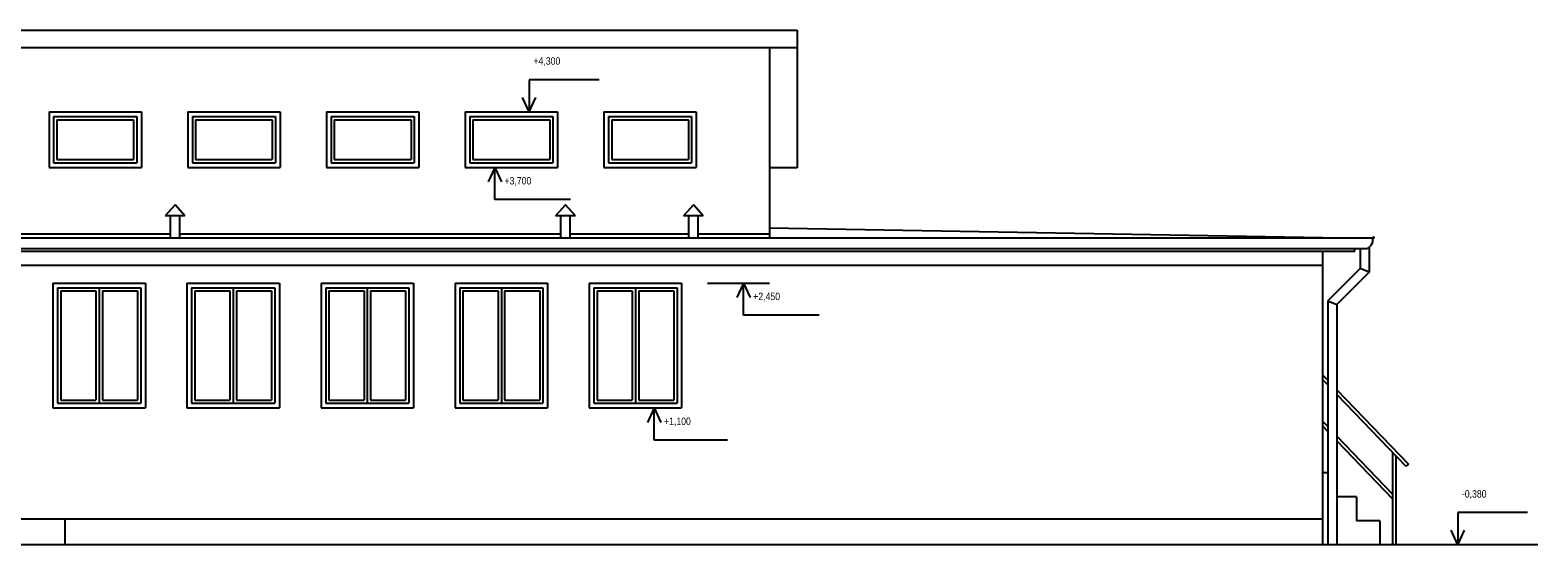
# Model space of a CAD drawing. Header units: millimetres. Extents: x -102573 to 74941, y -50927 to -14280.
# Tile 14 of 16: x 9631 to 25937, y -21934 to -16370. Entities that reach past the tile are written whole.
import ezdxf

# ---------------------------------------------------------------- set-up
doc = ezdxf.new("R2010")
doc.units = ezdxf.units.MM
doc.layers.add('XR$1$POHLEDY - STÁVAJÍCÍ_1', color=7, linetype='Continuous', lineweight=25)

msp = doc.modelspace()

# ---------------------------------------------------------------- hatches: boundary and pattern name
at = {"layer": 'XR$1$POHLEDY - STÁVAJÍCÍ_1', "linetype": 'Continuous', "lineweight": 25}
h = msp.add_hatch(dxfattribs=at)
h.set_pattern_fill('VZOR', color=8, scale=10000, style=0, pattern_type=2)
h.set_pattern_definition([(0, (20000, 20000), (10000, 10000), [10000, -10000]), (90, (20000, 20000), (-10000, 10000), [10000, -10000])])
h.paths.add_polyline_path([(23607, -21654), (8277, -21654), (8277, -21934), (23607, -21934)], flags=0)

# ---------------------------------------------------------------- linework, layer by layer
at = {"layer": 'XR$1$POHLEDY - STÁVAJÍCÍ_1', "color": 7, "linetype": 'Continuous', "lineweight": 25}
for p, q in [((-12258, -16370), (17927, -16370)), ((17927, -16370), (17927, -16558)), ((-12258, -16558), (17927, -16558)), ((17627, -16558), (17627, -18615)), ((17927, -16558), (17927, -17860)), ((9835, -17254), (9835, -17854)), ((9835, -17254), (10835, -17254)), ((10835, -17254), (10835, -17854)), ((11335, -17254), (11335, -17854)), ((11335, -17254), (12335, -17254)), ((12335, -17254), (12335, -17854)), ((12835, -17254), (12835, -17854)), ((12835, -17254), (13835, -17254)), ((13835, -17254), (13835, -17854)), ((14335, -17254), (14335, -17854)), ((14335, -17254), (15335, -17254)), ((15335, -17254), (15335, -17854)), ((15835, -17254), (15835, -17854)), ((15835, -17254), (16835, -17254)), ((16835, -17254), (16835, -17854)), ((9885, -17304), (9885, -17804)), ((9885, -17304), (10785, -17304)), ((9920, -17339), (9920, -17769)), ((9920, -17339), (10750, -17339)), ((10750, -17339), (10750, -17769)), ((10785, -17304), (10785, -17804)), ((11385, -17304), (11385, -17804)), ((11385, -17304), (12285, -17304)), ((11420, -17339), (11420, -17769)), ((11420, -17339), (12250, -17339)), ((12250, -17339), (12250, -17769)), ((12285, -17304), (12285, -17804)), ((12885, -17304), (12885, -17804)), ((12885, -17304), (13785, -17304)), ((12920, -17339), (12920, -17769)), ((12920, -17339), (13750, -17339)), ((13750, -17339), (13750, -17769)), ((13785, -17304), (13785, -17804)), ((14385, -17304), (14385, -17804)), ((14385, -17304), (15285, -17304)), ((14420, -17339), (14420, -17769)), ((14420, -17339), (15250, -17339)), ((15250, -17339), (15250, -17769)), ((15285, -17304), (15285, -17804)), ((15885, -17304), (15885, -17804)), ((15885, -17304), (16785, -17304)), ((15920, -17339), (15920, -17769)), ((15920, -17339), (16750, -17339)), ((16750, -17339), (16750, -17769)), ((16785, -17304), (16785, -17804)), ((9920, -17769), (10750, -17769)), ((11420, -17769), (12250, -17769)), ((12920, -17769), (13750, -17769)), ((14420, -17769), (15250, -17769)), ((15920, -17769), (16750, -17769)), ((9835, -17854), (10835, -17854)), ((9885, -17804), (10785, -17804)), ((11335, -17854), (12335, -17854)), ((11385, -17804), (12285, -17804)), ((12835, -17854), (13835, -17854)), ((12885, -17804), (13785, -17804)), ((14335, -17854), (15335, -17854)), ((14385, -17804), (15285, -17804)), ((15835, -17854), (16835, -17854)), ((15885, -17804), (16785, -17804)), ((17927, -17860), (17627, -17860)), ((11198, -18257), (11091, -18376)), ((11305, -18376), (11198, -18257)), ((15421, -18257), (15314, -18376)), ((15528, -18376), (15421, -18257)), ((16805, -18257), (16698, -18376)), ((16911, -18376), (16805, -18257)), ((11305, -18376), (11091, -18376)), ((11148, -18615), (11148, -18376)), ((11248, -18615), (11248, -18376)), ((15528, -18376), (15314, -18376)), ((15371, -18615), (15371, -18376)), ((15471, -18615), (15471, -18376)), ((16911, -18376), (16698, -18376)), ((16755, -18615), (16755, -18376)), ((16855, -18615), (16855, -18376)), ((169, -18573), (11148, -18573)), ((11248, -18573), (15371, -18573)), ((15471, -18573), (16755, -18573)), ((16855, -18573), (17627, -18573)), ((23607, -18615), (17627, -18510)), ((-18480, -18615), (24149, -18615)), ((7178, -18731), (24063, -18731)), ((23957, -18759), (23957, -18731)), ((24014, -18731), (24014, -18945)), ((24114, -18715), (24114, -18986)), ((7178, -18759), (23957, -18759)), ((23607, -18759), (23607, -21934)), ((24014, -18945), (23664, -19295)), ((24114, -18986), (23764, -19337)), ((24114, -18986), (24014, -18945)), ((9877, -19104), (9877, -20454)), ((9877, -19104), (10877, -19104)), ((9927, -19154), (9927, -20404)), ((9927, -19154), (10827, -19154)), ((9962, -19189), (9962, -20369)), ((9962, -19189), (10342, -19189)), ((10342, -19189), (10342, -20369)), ((10377, -19154), (10377, -20404)), ((10412, -19189), (10792, -19189)), ((10412, -19189), (10412, -20369)), ((10792, -19189), (10792, -20369)), ((10827, -19154), (10827, -20404)), ((10877, -19104), (10877, -20454)), ((11327, -19104), (11327, -20454)), ((11327, -19104), (12327, -19104)), ((11377, -19154), (11377, -20404)), ((11377, -19154), (12277, -19154)), ((11412, -19189), (11412, -20369)), ((11412, -19189), (11792, -19189)), ((11792, -19189), (11792, -20369)), ((11827, -19154), (11827, -20404)), ((11862, -19189), (12242, -19189)), ((11862, -19189), (11862, -20369)), ((12242, -19189), (12242, -20369)), ((12277, -19154), (12277, -20404)), ((12327, -19104), (12327, -20454)), ((12777, -19104), (12777, -20454)), ((12777, -19104), (13777, -19104)), ((12827, -19154), (12827, -20404)), ((12827, -19154), (13727, -19154)), ((12862, -19189), (12862, -20369)), ((12862, -19189), (13242, -19189)), ((13242, -19189), (13242, -20369)), ((13277, -19154), (13277, -20404)), ((13312, -19189), (13692, -19189)), ((13312, -19189), (13312, -20369)), ((13692, -19189), (13692, -20369)), ((13727, -19154), (13727, -20404)), ((13777, -19104), (13777, -20454)), ((14227, -19104), (14227, -20454)), ((14227, -19104), (15227, -19104)), ((14277, -19154), (14277, -20404)), ((14277, -19154), (15177, -19154)), ((14312, -19189), (14312, -20369)), ((14312, -19189), (14692, -19189)), ((14692, -19189), (14692, -20369)), ((14727, -19154), (14727, -20404)), ((14762, -19189), (15142, -19189)), ((14762, -19189), (14762, -20369)), ((15142, -19189), (15142, -20369)), ((15177, -19154), (15177, -20404)), ((15227, -19104), (15227, -20454)), ((15677, -19104), (15677, -20454)), ((15677, -19104), (16677, -19104)), ((15727, -19154), (15727, -20404)), ((15727, -19154), (16627, -19154)), ((15762, -19189), (15762, -20369)), ((15762, -19189), (16142, -19189)), ((16142, -19189), (16142, -20369)), ((16177, -19154), (16177, -20404)), ((16212, -19189), (16592, -19189)), ((16212, -19189), (16212, -20369)), ((16592, -19189), (16592, -20369)), ((16627, -19154), (16627, -20404)), ((16677, -19104), (16677, -20454)), ((23664, -19295), (23664, -21934)), ((23664, -19295), (23764, -19337)), ((23764, -19337), (23764, -21934)), ((23607, -20095), (23664, -20154)), ((23607, -20146), (23664, -20204)), ((9962, -20369), (10342, -20369)), ((10412, -20369), (10792, -20369)), ((11412, -20369), (11792, -20369)), ((11862, -20369), (12242, -20369)), ((12862, -20369), (13242, -20369)), ((13312, -20369), (13692, -20369)), ((14312, -20369), (14692, -20369)), ((14762, -20369), (15142, -20369)), ((15762, -20369), (16142, -20369)), ((16212, -20369), (16592, -20369)), ((23764, -20258), (24536, -21061)), ((23764, -20308), (24510, -21085)), ((9877, -20454), (10877, -20454)), ((9927, -20404), (10827, -20404)), ((11327, -20454), (12327, -20454)), ((11377, -20404), (12277, -20404)), ((12777, -20454), (13777, -20454)), ((12827, -20404), (13727, -20404)), ((14227, -20454), (15227, -20454)), ((14277, -20404), (15177, -20404)), ((15677, -20454), (16677, -20454)), ((15727, -20404), (16627, -20404)), ((23607, -20597), (23664, -20656)), ((23607, -20648), (23664, -20707)), ((23764, -20760), (24365, -21385)), ((23764, -20811), (24365, -21436)), ((24365, -20934), (24365, -21934)), ((24400, -20970), (24400, -21934)), ((23664, -21154), (23607, -21154)), ((24536, -21061), (24510, -21085)), ((23977, -21414), (23764, -21414)), ((23977, -21414), (23977, -21674)), ((6877, -21654), (23607, -21654)), ((24227, -21674), (23977, -21674)), ((24227, -21674), (24227, -21934))]:
    msp.add_line(p, q, dxfattribs=at)
at = {"layer": 'XR$1$POHLEDY - STÁVAJÍCÍ_1', "color": 96, "linetype": 'Continuous', "lineweight": 25}
for p, q in [((15783, -16906), (15029, -16906)), ((15029, -16906), (15029, -17254)), ((15029, -17254), (14957, -17097)), ((15029, -17254), (15100, -17097)), ((14656, -17854), (14585, -18010)), ((14656, -18202), (14656, -17854)), ((14656, -17854), (14728, -18010)), ((15475, -18202), (14656, -18202)), ((16955, -19104), (17626, -19104)), ((17347, -19104), (17275, -19260)), ((17347, -19452), (17347, -19104)), ((17347, -19104), (17418, -19260)), ((18165, -19452), (17347, -19452)), ((16381, -20454), (16309, -20610)), ((16381, -20802), (16381, -20454)), ((16381, -20454), (16452, -20610)), ((17173, -20802), (16381, -20802)), ((25824, -21586), (25070, -21586)), ((25070, -21586), (25070, -21934)), ((25070, -21934), (24998, -21777)), ((25070, -21934), (25142, -21777))]:
    msp.add_line(p, q, dxfattribs=at)
at = {"layer": 'XR$1$POHLEDY - STÁVAJÍCÍ_1', "color": 8, "linetype": 'Continuous', "lineweight": 25}
msp.add_line((7216, -18909), (23607, -18909), dxfattribs=at)
at = {"layer": 'XR$1$POHLEDY - STÁVAJÍCÍ_1', "color": 6, "linetype": 'Continuous', "lineweight": 25}
msp.add_line((25937, -21934), (-778, -21934), dxfattribs=at)
at = {"layer": 'XR$1$POHLEDY - STÁVAJÍCÍ_1', "color": 7, "linetype": 'Continuous', "lineweight": 25}
for centre, radius, start, end in [((24063, -18641), 90, 270, 16.7596), ((24157, -18615), 8, 210.7063, 180)]:
    msp.add_arc(centre, radius, start, end, dxfattribs=at)

# ---------------------------------------------------------------- texts
at = {"layer": 'XR$1$POHLEDY - STÁVAJÍCÍ_1', "color": 96, "linetype": 'Continuous', "lineweight": 18, "char_height": 80, "attachment_point": 1}
for s, insert, width in [('\\W0.88;+4,300', (15074, -16663), 404.93), ('\\W0.88;+3,700', (14761, -17958), 404.93), ('\\W0.88;+2,450', (17451, -19208), 404.93), ('\\W0.88;+1,100', (16486, -20558), 381.82), ('\\W0.88;-0,380', (25115, -21343), 404.93)]:
    msp.add_mtext(s, dxfattribs=dict(at, insert=insert, width=width))

doc.saveas('drawing.dxf')
